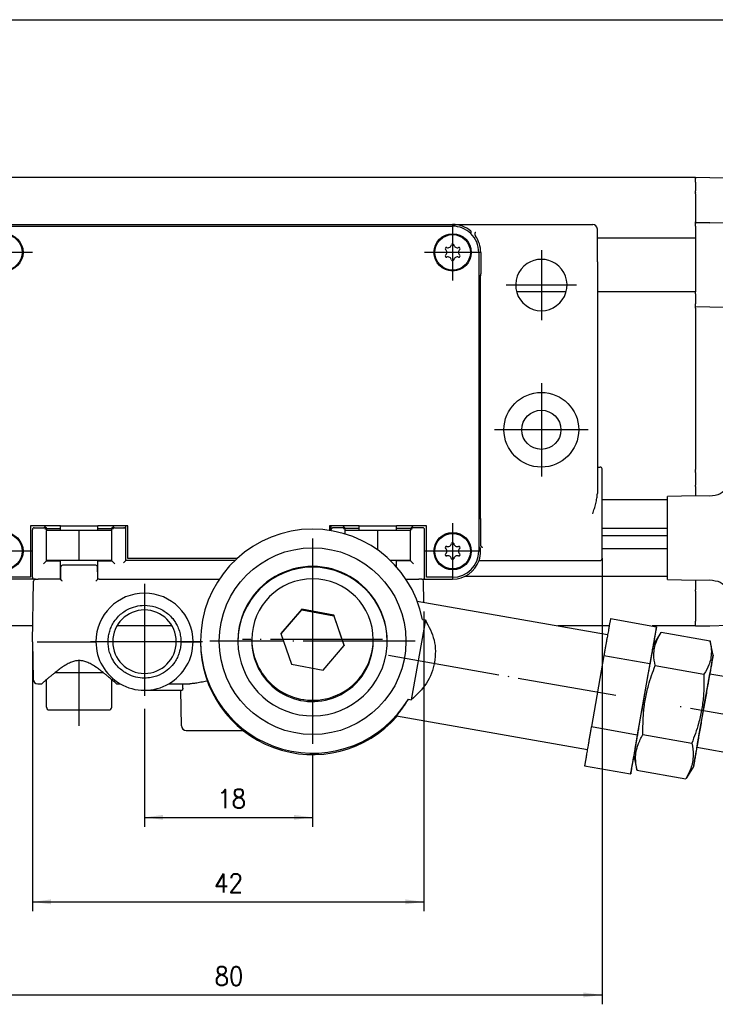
# Model space of a CAD drawing. Header units: millimetres. Extents: x -235 to 2569, y -109 to 485.
# Tile 8 of 40: x 157 to 232, y 93 to 199. Entities that reach past the tile are written whole.
import ezdxf

# ---------------------------------------------------------------- set-up
doc = ezdxf.new("R2010")
doc.units = ezdxf.units.MM
doc.linetypes.add('DOT_CENTER', pattern=[14, 12, -1, 0, -1])
doc.layers.add('1', color=7, linetype='Continuous')
doc.styles.add('CONVERTER_11', font='txt.shx', dxfattribs={"width": 0.9})
doc.dimstyles.new('ME10_DIM_21', dxfattribs={"dimtxt": 2, "dimasz": 2, "dimexe": 1, "dimexo": 1, "dimgap": 1, "dimtad": 1, "dimdsep": 46, "dimtxsty": 'CONVERTER_11', "dimsah": 1, "dimcen": 0.09, "dimclrd": 2, "dimclre": 2, "dimclrt": 2, "dimadec": 0, "dimazin": 0, "dimtfac": 1, "dimtdec": 4, "dimtix": 1, "dimtmove": 0, "dimatfit": 3, "dimfxl": 1, "dimtolj": 1, "dimtzin": 0, "dimarcsym": 0})
doc.dimstyles.new('ME10_DIM_22', dxfattribs={"dimtxt": 2, "dimasz": 2, "dimexe": 1, "dimexo": 1, "dimgap": 1, "dimtad": 1, "dimdec": 0, "dimdsep": 46, "dimtxsty": 'CONVERTER_11', "dimsah": 1, "dimcen": 0.09, "dimclrd": 2, "dimclre": 2, "dimclrt": 2, "dimadec": 0, "dimazin": 0, "dimtfac": 1, "dimtdec": 4, "dimtix": 1, "dimtmove": 0, "dimatfit": 3, "dimfxl": 1, "dimtolj": 1, "dimtzin": 0, "dimarcsym": 0})
doc.dimstyles.new('ME10_DIM_23', dxfattribs={"dimtxt": 2, "dimasz": 2, "dimexe": 1, "dimexo": 1, "dimgap": 1, "dimtad": 1, "dimdsep": 46, "dimtxsty": 'CONVERTER_11', "dimsah": 1, "dimcen": 0.09, "dimclrd": 2, "dimclre": 2, "dimclrt": 2, "dimadec": 0, "dimazin": 0, "dimtfac": 1, "dimtdec": 4, "dimtix": 1, "dimtmove": 0, "dimatfit": 3, "dimfxl": 1, "dimtolj": 1, "dimtzin": 0, "dimarcsym": 0})
doc.dimstyles.new('ME10_DIM_31', dxfattribs={"dimtxt": 2, "dimasz": 2, "dimexe": 1, "dimexo": 1, "dimgap": 1, "dimtad": 1, "dimdsep": 46, "dimtxsty": 'CONVERTER_11', "dimsah": 1, "dimcen": 0.09, "dimclrd": 2, "dimclre": 2, "dimclrt": 2, "dimadec": 0, "dimazin": 0, "dimtol": 1, "dimtp": 0.5, "dimtm": 0.5, "dimtfac": 0.75, "dimtdec": 0, "dimtix": 1, "dimtmove": 0, "dimatfit": 3, "dimfxl": 1, "dimtolj": 1, "dimtzin": 0, "dimarcsym": 0})

# ---------------------------------------------------------------- blocks, each defined once
blk = doc.blocks.new('SCALE_BODY_1340__94', base_point=(-50.27, 133.79))
at = {"color": 7, "linetype": 'Continuous'}
for p, q in [((229.73, 181.79), (115.47, 181.79)), ((229.73, 181.73), (229.73, 181.79)), ((229.73, 181.73), (229.73, 181.7)), ((229.73, 181.64), (229.73, 181.7)), ((229.73, 181.29), (229.73, 181.64)), ((229.73, 181.29), (229.73, 180.37)), ((229.73, 180.23), (229.73, 180.37)), ((229.73, 180.23), (229.73, 180.2)), ((229.73, 180.05), (229.73, 180.2)), ((229.73, 180.05), (229.73, 177.14)), ((229.73, 177.14), (229.73, 177.05)), ((229.73, 176.94), (229.73, 177.05)), ((229.73, 176.9), (229.73, 176.94)), ((229.73, 176.9), (229.73, 176.87)), ((229.73, 176.79), (229.73, 176.87)), ((229.73, 176.74), (229.73, 176.79)), ((229.73, 176.73), (229.73, 176.74)), ((229.73, 176.59), (229.73, 176.73)), ((229.73, 176.59), (229.73, 175.51)), ((229.73, 175.31), (219.23, 175.31)), ((229.73, 175.51), (229.73, 175.31)), ((229.73, 175.31), (229.73, 169.56)), ((215.88, 169.56), (210.58, 169.56)), ((229.73, 169.56), (219.23, 169.56)), ((229.73, 169.36), (229.73, 169.56)), ((229.73, 169.36), (229.73, 168.29)), ((229.73, 168.15), (229.73, 168.29)), ((229.73, 168.14), (229.73, 168.15)), ((229.73, 168.09), (229.73, 168.14)), ((229.73, 168), (229.73, 168.09)), ((229.73, 168), (229.73, 167.97)), ((229.73, 167.94), (229.73, 167.97)), ((229.73, 167.83), (229.73, 167.94)), ((229.73, 167.83), (229.73, 167.74)), ((229.73, 167.74), (229.73, 150.52)), ((229.73, 150.38), (229.73, 150.52)), ((229.73, 150.38), (229.73, 150.35)), ((229.73, 150.2), (229.73, 150.35)), ((229.73, 150.2), (229.73, 148.87)), ((229.73, 148.73), (229.73, 148.87)), ((229.73, 148.73), (229.73, 147.87)), ((229.73, 147.87), (229.73, 147.7)), ((226.73, 147.29), (219.73, 147.29)), ((226.73, 144.2), (219.73, 144.2)), ((219.73, 143.45), (226.73, 143.45)), ((226.73, 142.03), (219.73, 142.03)), ((226.73, 139.09), (205.04, 139.09)), ((229.73, 138.7), (229.73, 138.56)), ((229.73, 138.56), (229.73, 137.65)), ((229.73, 137.5), (229.73, 137.65)), ((229.73, 137.5), (229.73, 134.29)), ((229.73, 133.94), (229.73, 134.29)), ((229.73, 133.88), (229.73, 133.94)), ((158.76, 133.79), (115.47, 133.79)), ((173.68, 133.79), (167.79, 133.79)), ((220.5, 133.79), (215.01, 133.79)), ((229.73, 133.79), (225.09, 133.79)), ((229.73, 133.88), (229.73, 133.85)), ((229.73, 133.79), (229.73, 133.85))]:
    blk.add_line(p, q, dxfattribs=at)
blk = doc.blocks.new('SCALE_BLOCK_1__95', base_point=(226.73, 133.79))
at = {"color": 7, "linetype": 'Continuous'}
for p, q in [((229.73, 181.73), (229.73, 181.79)), ((231.27, 181.76), (229.73, 181.79)), ((229.73, 181.73), (229.73, 181.7)), ((229.73, 181.64), (229.73, 181.7)), ((229.73, 181.29), (229.73, 181.64)), ((233.24, 181.73), (231.27, 181.76)), ((229.73, 181.29), (229.73, 180.37)), ((229.73, 180.23), (229.73, 180.37)), ((233.73, 181.23), (233.73, 181.29)), ((235.53, 181.29), (233.73, 181.29)), ((233.73, 181.23), (233.73, 177.2)), ((236.03, 176.33), (236.03, 180.79)), ((229.73, 180.23), (229.73, 180.2)), ((229.73, 180.05), (229.73, 180.2)), ((229.73, 180.05), (229.73, 177.14)), ((233.73, 177.2), (233.73, 176.8)), ((229.73, 177.14), (229.73, 177.05)), ((229.73, 176.94), (229.73, 177.05)), ((231.27, 176.96), (229.73, 176.94)), ((229.73, 176.9), (229.73, 176.94)), ((229.73, 176.9), (229.73, 176.87)), ((229.73, 176.79), (229.73, 176.87)), ((229.73, 176.74), (229.73, 176.79)), ((229.73, 176.73), (229.73, 176.74)), ((229.73, 176.59), (229.73, 176.73)), ((229.73, 176.59), (229.73, 175.51)), ((231.27, 176.96), (233.53, 177)), ((233.73, 176.8), (233.73, 175.79)), ((236.03, 176.29), (236.03, 176.33)), ((229.73, 175.51), (229.73, 175.31)), ((229.73, 175.31), (229.73, 169.56)), ((233.73, 175.79), (233.73, 173.98)), ((235.53, 175.79), (233.73, 175.79)), ((233.73, 173.98), (233.73, 168.07)), ((244.72, 173.6), (233.93, 173.78)), ((245.07, 173.45), (248.13, 170.39)), ((251.58, 166.93), (248.13, 170.39)), ((229.73, 169.36), (229.73, 169.56)), ((229.73, 169.36), (229.73, 168.29)), ((229.73, 168.15), (229.73, 168.29)), ((229.73, 168.14), (229.73, 168.15)), ((229.73, 168.09), (229.73, 168.14)), ((229.73, 168), (229.73, 168.09)), ((229.73, 168), (229.73, 167.97)), ((229.73, 167.94), (229.73, 167.97)), ((229.73, 167.83), (229.73, 167.94)), ((231.27, 167.91), (229.73, 167.94)), ((229.73, 167.83), (229.73, 167.74)), ((229.73, 167.74), (229.73, 150.52)), ((233.53, 167.87), (231.27, 167.91)), ((233.73, 168.07), (233.73, 167.67)), ((233.73, 167.67), (233.73, 164.18)), ((251.73, 166.58), (251.73, 156.79)), ((233.73, 164.18), (233.73, 163.06)), ((233.93, 163.98), (244.85, 163.79)), ((233.73, 163.06), (233.73, 150.51)), ((233.93, 162.98), (237.29, 162.98)), ((237.73, 163.41), (237.29, 162.98)), ((237.29, 162.98), (237.29, 150.59)), ((237.73, 163.41), (244.84, 163.29)), ((237.73, 150.16), (237.73, 163.41)), ((251.73, 156.79), (251.73, 146.99)), ((229.73, 150.38), (229.73, 150.52)), ((229.73, 150.38), (229.73, 150.35)), ((229.73, 150.2), (229.73, 150.35)), ((229.73, 150.2), (229.73, 148.87)), ((233.73, 150.51), (233.73, 149.43)), ((237.29, 150.59), (233.93, 150.59)), ((233.93, 149.6), (244.85, 149.79)), ((237.29, 150.59), (237.73, 150.16)), ((237.73, 150.16), (244.84, 150.29)), ((229.73, 148.73), (229.73, 148.87)), ((229.73, 148.73), (229.73, 147.87)), ((233.73, 149.4), (233.73, 149.19)), ((233.73, 149.19), (233.73, 146.55)), ((235.24, 149.16), (233.73, 149.19)), ((229.73, 147.7), (226.73, 147.64)), ((226.73, 138.75), (226.73, 147.64)), ((229.73, 147.87), (229.73, 147.7)), ((231.27, 147.69), (229.73, 147.7)), ((235.73, 148.66), (235.73, 137.71)), ((250.13, 145.18), (251.58, 146.64)), ((233.73, 145.14), (233.73, 146.55)), ((233.73, 145.14), (233.73, 141.26)), ((250.13, 145.18), (247.1, 142.16)), ((246.76, 142.01), (235.73, 141.82)), ((233.73, 139.84), (233.73, 141.26)), ((233.73, 139.84), (233.73, 137.19)), ((236.03, 134.83), (236.03, 139.29)), ((226.73, 138.75), (229.73, 138.7)), ((229.73, 138.7), (231.27, 138.71)), ((229.73, 138.7), (229.73, 138.56)), ((229.73, 138.56), (229.73, 137.65)), ((229.73, 137.5), (229.73, 137.65)), ((229.73, 137.5), (229.73, 134.29)), ((235.24, 137.21), (233.73, 137.19)), ((233.73, 137.19), (233.73, 136.96)), ((233.73, 136.96), (233.73, 134.35)), ((229.73, 133.94), (229.73, 134.29)), ((229.73, 133.88), (229.73, 133.94)), ((233.73, 134.29), (233.73, 134.35)), ((235.53, 134.29), (233.73, 134.29)), ((236.03, 134.79), (236.03, 134.83)), ((229.73, 133.88), (229.73, 133.85)), ((229.73, 133.79), (229.73, 133.85)), ((229.73, 133.79), (231.27, 133.81)), ((231.27, 133.81), (233.24, 133.85))]:
    blk.add_line(p, q, dxfattribs=at)
blk.add_circle((244.73, 156.79), 3.4, dxfattribs=at)
for centre, radius, start, end in [((233.23, 181.23), 0.5, 43.4307, 89), ((233.23, 181.23), 0.5, 7.027, 43.4307), ((233.23, 181.23), 0.5, 0, 7.027), ((235.53, 180.79), 0.5, 0, 90), ((233.53, 177.2), 0.2, 271, 0), ((235.53, 176.29), 0.5, 270, 0), ((233.93, 173.98), 0.2, 180, 269), ((244.72, 173.1), 0.5, 45, 89), ((233.53, 167.67), 0.2, 0, 89), ((251.23, 166.58), 0.5, 22.5, 45), ((251.23, 166.58), 0.5, 0, 22.5), ((233.93, 164.18), 0.2, 180, 224.5), ((233.93, 164.18), 0.2, 224.5, 269), ((244.73, 156.79), 7, 25.2474, 89), ((244.73, 156.79), 6.5, 271, 89), ((244.73, 156.79), 7, 0, 25.2474), ((244.73, 156.79), 7, 334.7526, 0), ((244.73, 156.79), 7, 271, 334.7526), ((233.93, 149.4), 0.2, 135.5, 170.7527), ((233.93, 149.4), 0.2, 170.7527, 180), ((233.93, 149.4), 0.2, 91, 135.5), ((235.23, 148.66), 0.5, 0, 89), ((251.23, 146.99), 0.5, 315, 337.5), ((251.23, 146.99), 0.5, 337.5, 360), ((246.75, 142.51), 0.5, 271, 315), ((235.53, 139.29), 0.5, 0, 66.4218), ((235.23, 137.71), 0.5, 271, 0), ((233.23, 134.35), 0.5, 271, 316.5693), ((233.23, 134.35), 0.5, 316.5693, 352.973), ((233.23, 134.35), 0.5, 352.973, 0), ((235.53, 134.79), 0.5, 270, 0)]:
    blk.add_arc(centre, radius, start, end, dxfattribs=at)
for points, knots in [([(233.73, 163.06), (233.75, 163.04), (233.8, 162.98), (233.88, 162.98), (233.93, 162.98)], [0, 0, 0, 0, 0.0816188, 0.2229404, 0.2229404, 0.2229404, 0.2229404]), ([(233.93, 150.59), (233.88, 150.59), (233.8, 150.59), (233.75, 150.53), (233.73, 150.51)], [0, 0, 0, 0, 0.1413217, 0.2229404, 0.2229404, 0.2229404, 0.2229404]), ([(233.24, 148.65), (233.3, 148.73), (233.42, 148.88), (233.58, 149.08), (233.69, 149.24), (233.72, 149.35), (233.73, 149.4)], [0, 0, 0, 0, 0.3125872, 0.575666, 0.7550152, 0.9038322, 0.9038322, 0.9038322, 0.9038322]), ([(233.24, 148.65), (232.97, 148.37), (232.43, 147.82), (231.66, 147.73), (231.27, 147.69)], [0, 0, 0, 0, 1.120926, 2.249235, 2.249235, 2.249235, 2.249235]), ([(231.27, 138.71), (231.66, 138.66), (232.43, 138.58), (232.97, 138.02), (233.24, 137.75)], [0, 0, 0, 0, 1.12831, 2.249235, 2.249235, 2.249235, 2.249235]), ([(233.73, 136.96), (233.72, 137.02), (233.7, 137.14), (233.58, 137.31), (233.42, 137.51), (233.3, 137.66), (233.24, 137.75)], [0, 0, 0, 0, 0.1623948, 0.3597454, 0.6228242, 0.9354115, 0.9354115, 0.9354115, 0.9354115])]:
    blk.add_open_spline(points, degree=3, knots=knots, dxfattribs=at)
at = {"layer": '1', "color": 2, "linetype": 'DOT_CENTER'}
for p, q in [((244.73, 161.19), (244.73, 152.39)), ((249.13, 156.79), (240.33, 156.79))]:
    blk.add_line(p, q, dxfattribs=at)
blk = doc.blocks.new('SCALE_PB_1340__96', base_point=(-72.27, 133.79))
for name, p in [('SCALE_BODY_1340__94', (-50.27, 133.79)), ('SCALE_BLOCK_1__95', (226.73, 133.79))]:
    blk.add_blockref(name, p)
blk = doc.blocks.new('READING_HEAD_BODY__97', base_point=(116.73, 138.79))
at = {"color": 7, "linetype": 'Continuous'}
for p, q in [((155.73, 176.79), (203.73, 176.79)), ((155.73, 176.59), (203.73, 176.59)), ((203.73, 176.79), (218.73, 176.79)), ((219.23, 172.79), (219.23, 176.29)), ((206.53, 173.79), (206.53, 171.3)), ((206.74, 173.79), (206.74, 171.5)), ((219.23, 172.79), (219.23, 150.79)), ((206.53, 171.3), (206.53, 171.29)), ((206.53, 171.29), (206.53, 145.29)), ((206.73, 171.29), (206.53, 171.29)), ((206.73, 171.29), (206.74, 171.3)), ((206.73, 145.29), (206.73, 171.29)), ((219.23, 150.79), (219.23, 147.97)), ((219.23, 150.79), (219.53, 150.79)), ((219.73, 140.99), (219.73, 150.59)), ((159.97, 144.49), (158.53, 144.49)), ((158.53, 144.49), (158.53, 138.99)), ((161.48, 144.49), (159.97, 144.49)), ((160.15, 144.31), (159.97, 144.49)), ((161.62, 144.49), (161.48, 144.49)), ((161.68, 144.49), (161.62, 144.49)), ((161.73, 144.49), (161.68, 144.49)), ((161.73, 144.46), (161.73, 144.49)), ((161.73, 144.49), (165.73, 144.49)), ((165.78, 144.49), (165.73, 144.49)), ((165.73, 144.46), (165.73, 144.49)), ((165.84, 144.49), (165.78, 144.49)), ((165.98, 144.49), (165.84, 144.49)), ((167.5, 144.49), (165.98, 144.49)), ((167.5, 144.49), (167.31, 144.31)), ((168.72, 144.49), (167.5, 144.49)), ((168.73, 144.49), (168.72, 144.49)), ((168.73, 140.79), (168.73, 144.49)), ((168.93, 144.49), (168.73, 144.49)), ((168.93, 140.99), (168.93, 144.49)), ((190.73, 144.49), (190.53, 144.49)), ((190.53, 144.49), (190.53, 144.02)), ((190.74, 144.49), (190.73, 144.49)), ((190.73, 143.98), (190.73, 144.49)), ((191.97, 144.49), (190.74, 144.49)), ((193.48, 144.49), (191.97, 144.49)), ((191.97, 144.49), (192.15, 144.31)), ((193.62, 144.49), (193.48, 144.49)), ((193.68, 144.49), (193.62, 144.49)), ((193.73, 144.49), (193.68, 144.49)), ((193.73, 144.49), (197.73, 144.49)), ((193.73, 144.46), (193.73, 144.49)), ((197.73, 144.46), (197.73, 144.49)), ((197.78, 144.49), (197.73, 144.49)), ((197.84, 144.49), (197.78, 144.49)), ((197.98, 144.49), (197.84, 144.49)), ((199.5, 144.49), (197.98, 144.49)), ((199.31, 144.31), (199.5, 144.49)), ((200.93, 144.49), (199.5, 144.49)), ((200.93, 138.99), (200.93, 144.49)), ((206.53, 145.29), (206.53, 145.28)), ((206.53, 145.29), (206.73, 145.29)), ((206.53, 145.28), (206.53, 142.3)), ((206.74, 145.28), (206.73, 145.29)), ((206.74, 142.5), (206.74, 145.08)), ((158.73, 138.99), (158.73, 144.09)), ((158.93, 144.29), (159.95, 144.29)), ((160.15, 144.31), (160.23, 144.22)), ((160.23, 144.22), (161.73, 144.21)), ((160.23, 144.22), (160.23, 143.99)), ((160.23, 140.79), (160.23, 143.99)), ((163.73, 140.79), (163.73, 143.99)), ((165.73, 144.21), (167.23, 144.22)), ((167.23, 144.22), (167.31, 144.31)), ((167.23, 143.99), (167.23, 144.22)), ((167.23, 140.79), (167.23, 143.99)), ((167.51, 144.29), (168.52, 144.29)), ((191.95, 144.29), (190.94, 144.29)), ((192.23, 144.22), (192.15, 144.31)), ((192.23, 143.99), (192.23, 144.22)), ((193.73, 144.21), (192.23, 144.22)), ((192.23, 143.63), (192.23, 143.99)), ((195.73, 141.9), (195.73, 143.99)), ((199.23, 144.22), (197.73, 144.21)), ((199.31, 144.31), (199.23, 144.22)), ((199.23, 144.22), (199.23, 143.99)), ((199.23, 140.79), (199.23, 143.99)), ((200.53, 144.29), (199.51, 144.29)), ((200.73, 138.99), (200.73, 144.09)), ((206.53, 142.3), (206.53, 141.79)), ((206.68, 142.16), (206.53, 142.3)), ((206.73, 141.79), (206.73, 142.03)), ((159.92, 140.44), (160.12, 140.64)), ((160.12, 140.64), (160.23, 140.75)), ((160.23, 140.79), (160.23, 140.75)), ((160.23, 140.75), (161.73, 140.77)), ((165.73, 140.77), (167.23, 140.75)), ((167.23, 140.75), (167.23, 140.79)), ((167.23, 140.75), (167.34, 140.64)), ((167.54, 140.44), (167.34, 140.64)), ((168.69, 140.75), (168.49, 140.55)), ((168.69, 140.75), (168.73, 140.79)), ((180.4, 140.79), (168.73, 140.79)), ((180.61, 140.99), (168.93, 140.99)), ((199.23, 140.75), (197.73, 140.77)), ((199.23, 140.79), (199.23, 140.75)), ((199.34, 140.64), (199.23, 140.75)), ((199.54, 140.44), (199.34, 140.64)), ((206.56, 140.79), (218.73, 140.79)), ((218.73, 140.79), (219.53, 140.79)), ((158.53, 138.99), (155.73, 138.99)), ((158.93, 138.79), (155.73, 138.79)), ((158.95, 138.79), (158.93, 138.79)), ((159.04, 138.79), (158.95, 138.79)), ((159.04, 138.79), (159.34, 138.79)), ((161.46, 138.79), (159.34, 138.79)), ((161.53, 138.79), (161.46, 138.79)), ((161.58, 138.79), (161.53, 138.79)), ((161.73, 138.79), (161.58, 138.79)), ((165.88, 138.79), (165.73, 138.79)), ((165.88, 138.79), (165.93, 138.79)), ((165.93, 138.79), (166.01, 138.79)), ((166.01, 138.79), (178.73, 138.79)), ((198.73, 138.79), (200.12, 138.79)), ((200.42, 138.79), (200.12, 138.79)), ((200.42, 138.79), (200.51, 138.79)), ((200.51, 138.79), (200.53, 138.79)), ((200.53, 138.79), (203.73, 138.79)), ((203.73, 138.99), (200.93, 138.99))]:
    blk.add_line(p, q, dxfattribs=at)
for centre, radius in [((155.73, 173.79), 2), ((155.73, 173.79), 1.9), ((203.73, 173.79), 2), ((203.73, 173.79), 1.9), ((213.23, 154.79), 4), ((213.23, 154.79), 2.1), ((155.73, 141.79), 2), ((155.73, 141.79), 1.9), ((203.73, 141.79), 2), ((203.73, 141.79), 1.9)]:
    blk.add_circle(centre, radius, dxfattribs=at)
for centre, radius, start, end in [((203.73, 173.79), 3, 49.2476, 90), ((203.73, 173.79), 2.8, 46.3174, 90), ((218.73, 176.29), 0.5, 0, 90), ((203.73, 173.79), 2.8, 0, 46.3174), ((203.73, 173.79), 3.01, 360, 35.4677), ((203.06, 174.18), 0.121, 73.0643, 226.9357), ((202.69, 173.79), 0.413, 313.0643, 46.9357), ((203.21, 174.69), 0.413, 253.0643, 346.9357), ((203.73, 174.57), 0.121, 13.0643, 166.9357), ((204.25, 174.69), 0.413, 193.0643, 286.9357), ((204.77, 173.79), 0.413, 133.0643, 226.9357), ((204.41, 174.18), 0.121, 313.0643, 106.9357), ((203.06, 173.4), 0.121, 133.0643, 286.9357), ((203.21, 172.89), 0.413, 13.0643, 106.9357), ((203.73, 173.01), 0.121, 193.0643, 346.9357), ((204.25, 172.89), 0.413, 73.0643, 166.9357), ((204.41, 173.4), 0.121, 253.0643, 46.9357), ((213.23, 170.29), 2.75, 56.4427, 123.5573), ((213.23, 170.29), 2.75, 123.5573, 56.4427), ((219.53, 150.59), 0.2, 0, 90), ((158.93, 144.09), 0.2, 90, 180), ((159.94, 144.09), 0.202, 1.496, 89.5038), ((167.52, 144.09), 0.202, 90.4962, 178.504), ((168.52, 144.09), 0.202, 1.496, 89.5038), ((190.94, 144.09), 0.202, 90.4962, 178.504), ((191.94, 144.09), 0.202, 1.496, 89.5038), ((199.52, 144.09), 0.202, 90.4962, 178.504), ((200.53, 144.09), 0.2, 0, 90), ((203.21, 142.69), 0.413, 253.0643, 346.9357), ((203.73, 142.57), 0.121, 13.0643, 166.9357), ((204.25, 142.69), 0.413, 193.0643, 286.9357), ((203.06, 142.18), 0.121, 73.0643, 226.9357), ((203.06, 141.4), 0.121, 133.0643, 286.9357), ((202.69, 141.79), 0.413, 313.0643, 46.9357), ((203.21, 140.89), 0.413, 13.0643, 106.9357), ((203.73, 141.79), 2.8, 270, 0), ((204.25, 140.89), 0.413, 73.0643, 166.9357), ((204.77, 141.79), 0.413, 133.0643, 226.9357), ((204.41, 142.18), 0.121, 313.0643, 106.9357), ((204.41, 141.4), 0.121, 253.0643, 46.9357), ((203.73, 141.79), 3, 340.5288, 0), ((206.55, 142.03), 0.179, 1.0816, 46.0988), ((203.73, 141.01), 0.121, 193.0643, 346.9357), ((203.73, 141.79), 3, 270, 340.5288), ((219.53, 140.99), 0.2, 270, 0), ((158.93, 138.99), 0.2, 180, 270), ((200.53, 138.99), 0.2, 270, 0)]:
    blk.add_arc(centre, radius, start, end, dxfattribs=at)
for points, knots in [([(205.66, 175.81), (205.67, 175.83), (205.68, 175.86), (205.7, 175.9), (205.71, 175.94), (205.72, 175.96), (205.73, 175.97)], [0, 0, 0, 0, 0.0469472, 0.0943863, 0.1326604, 0.1711411, 0.1711411, 0.1711411, 0.1711411]), ([(205.73, 175.97), (205.73, 175.98), (205.73, 176), (205.72, 176.02), (205.71, 176.04), (205.7, 176.05), (205.69, 176.06)], [0, 0, 0, 0, 0.0273003, 0.0480897, 0.076963, 0.1023019, 0.1023019, 0.1023019, 0.1023019]), ([(206.12, 175.81), (206.12, 175.81), (206.12, 175.8), (206.11, 175.77), (206.11, 175.73), (206.12, 175.67), (206.14, 175.61), (206.16, 175.57), (206.18, 175.55), (206.19, 175.54)], [0, 0, 0, 0, 0.0162765, 0.0330252, 0.0759939, 0.1464085, 0.2079356, 0.2586319, 0.2930392, 0.2930392, 0.2930392, 0.2930392]), ([(206.12, 175.81), (206.13, 175.83), (206.15, 175.86), (206.17, 175.91), (206.19, 175.94), (206.21, 175.96), (206.22, 175.97)], [0, 0, 0, 0, 0.0622047, 0.1011303, 0.1497809, 0.1876223, 0.1876223, 0.1876223, 0.1876223]), ([(206.74, 171.3), (206.74, 171.33), (206.74, 171.4), (206.74, 171.46), (206.74, 171.5)], [0, 0, 0, 0, 0.0954986, 0.2000077, 0.2000077, 0.2000077, 0.2000077]), ([(218.73, 145.79), (218.79, 145.97), (218.91, 146.34), (219.06, 146.89), (219.19, 147.43), (219.22, 147.8), (219.23, 147.97)], [0, 0, 0, 0, 0.585172, 1.15029, 1.728355, 2.243029, 2.243029, 2.243029, 2.243029]), ([(206.74, 145.08), (206.74, 145.11), (206.74, 145.18), (206.74, 145.24), (206.74, 145.28)], [0, 0, 0, 0, 0.1045091, 0.2000077, 0.2000077, 0.2000077, 0.2000077]), ([(206.8, 142.3), (206.79, 142.32), (206.77, 142.35), (206.76, 142.4), (206.75, 142.44), (206.75, 142.48), (206.74, 142.5)], [0, 0, 0, 0, 0.0592165, 0.1036203, 0.1465134, 0.2074782, 0.2074782, 0.2074782, 0.2074782]), ([(206.94, 142.16), (206.93, 142.17), (206.9, 142.19), (206.86, 142.22), (206.83, 142.26), (206.81, 142.29), (206.8, 142.3)], [0, 0, 0, 0, 0.0476857, 0.0978293, 0.1618493, 0.2037182, 0.2037182, 0.2037182, 0.2037182])]:
    blk.add_open_spline(points, degree=3, knots=knots, dxfattribs=at)
at = {"layer": '1', "color": 2, "linetype": 'DOT_CENTER'}
for p, q in [((203.73, 176.79), (203.73, 170.79)), ((213.23, 174.04), (213.23, 166.54)), ((158.73, 173.79), (152.73, 173.79)), ((206.73, 173.79), (200.73, 173.79)), ((216.98, 170.29), (209.48, 170.29)), ((213.23, 159.79), (213.23, 149.79)), ((218.23, 154.79), (208.23, 154.79)), ((203.73, 144.79), (203.73, 138.79)), ((158.73, 141.79), (152.73, 141.79)), ((206.73, 141.79), (200.73, 141.79))]:
    blk.add_line(p, q, dxfattribs=at)
blk = doc.blocks.new('BLOCK__98', base_point=(158.73, 122.59))
at = {"color": 7, "linetype": 'Continuous'}
for p, q in [((161.73, 144.46), (161.73, 144.49)), ((161.73, 144.49), (165.73, 144.49)), ((165.73, 144.46), (165.73, 144.49)), ((193.73, 144.49), (197.73, 144.49)), ((193.73, 144.46), (193.73, 144.49)), ((197.73, 144.46), (197.73, 144.49)), ((160.23, 140.79), (160.23, 143.99)), ((161.73, 143.99), (160.23, 143.99)), ((161.73, 143.99), (161.73, 144.46)), ((163.73, 143.99), (161.73, 143.99)), ((165.73, 143.99), (163.73, 143.99)), ((163.73, 140.79), (163.73, 143.99)), ((165.73, 143.99), (165.73, 144.46)), ((167.23, 143.99), (165.73, 143.99)), ((167.23, 140.79), (167.23, 143.99)), ((192.23, 143.63), (192.23, 143.99)), ((193.73, 143.99), (192.23, 143.99)), ((193.73, 143.99), (193.73, 144.46)), ((195.73, 143.99), (193.73, 143.99)), ((195.73, 141.9), (195.73, 143.99)), ((197.73, 143.99), (195.73, 143.99)), ((197.73, 143.99), (197.73, 144.46)), ((199.23, 143.99), (197.73, 143.99)), ((199.23, 140.79), (199.23, 143.99)), ((161.73, 140.79), (160.23, 140.79)), ((161.73, 140.52), (161.73, 140.79)), ((163.73, 140.79), (161.73, 140.79)), ((161.73, 138.99), (161.73, 140.52)), ((165.51, 140.29), (161.95, 140.29)), ((165.73, 140.79), (163.73, 140.79)), ((165.73, 140.52), (165.73, 140.79)), ((167.23, 140.79), (165.73, 140.79)), ((165.73, 138.99), (165.73, 140.52)), ((197.73, 140.79), (197.06, 140.79)), ((197.73, 140.52), (197.73, 140.79)), ((199.23, 140.79), (197.73, 140.79)), ((197.73, 140.09), (197.73, 140.52)), ((161.75, 140.09), (161.73, 138.99)), ((165.73, 138.99), (165.71, 140.09)), ((158.73, 132.09), (158.84, 138.59)), ((159.04, 138.79), (159.34, 138.79)), ((161.46, 138.79), (159.34, 138.79)), ((161.53, 138.79), (161.46, 138.79)), ((161.58, 138.79), (161.53, 138.79)), ((161.73, 138.79), (161.58, 138.79)), ((161.73, 138.79), (161.73, 138.99)), ((161.73, 138.99), (161.73, 138.79)), ((165.73, 138.79), (165.73, 138.99)), ((165.73, 138.79), (165.73, 138.99)), ((165.88, 138.79), (165.73, 138.79)), ((165.88, 138.79), (165.93, 138.79)), ((165.93, 138.79), (166.01, 138.79)), ((166.01, 138.79), (178.73, 138.79)), ((198.73, 138.79), (200.12, 138.79)), ((200.42, 138.79), (200.12, 138.79)), ((200.66, 136.32), (200.62, 138.59)), ((158.73, 132.09), (158.8, 128.08)), ((159.23, 132.09), (165.53, 132.09)), ((166.83, 132.09), (165.53, 132.09)), ((174.63, 132.09), (175.93, 132.09)), ((175.93, 132.09), (176.73, 132.09)), ((161.15, 128.79), (166.31, 128.79)), ((160.23, 125.09), (160.23, 128.04)), ((167.23, 125.09), (167.23, 128.04)), ((159.3, 127.59), (159.71, 127.59)), ((167.75, 127.59), (168.12, 127.59)), ((170.73, 126.89), (174.62, 126.89)), ((173.34, 127.59), (175.58, 127.59)), ((174.62, 126.89), (174.77, 126.89)), ((174.69, 123.08), (174.62, 126.89)), ((160.53, 124.79), (166.93, 124.79)), ((175.19, 122.59), (181.28, 122.59))]:
    blk.add_line(p, q, dxfattribs=at)
for centre, radius, start, end in [((161.95, 140.09), 0.2, 90, 179), ((165.51, 140.09), 0.2, 1, 90), ((197.51, 140.09), 0.2, 8.7393, 75.4916), ((159.04, 138.59), 0.2, 90, 179), ((200.42, 138.59), 0.2, 1, 90), ((170.73, 132.09), 5.2, 0, 180), ((170.73, 132.09), 3.4, 360, 180), ((170.73, 132.09), 5.2, 180, 239.9267), ((170.73, 132.09), 3.4, 180, 360), ((170.73, 132.09), 5.2, 300.0733, 0), ((159.3, 128.09), 0.5, 181, 270), ((170.73, 132.09), 5.2, 239.9267, 270), ((170.73, 132.09), 5.2, 270, 300.0733), ((160.53, 125.09), 0.3, 180, 270), ((166.93, 125.09), 0.3, 270, 0), ((175.19, 123.09), 0.5, 181, 270)]:
    blk.add_arc(centre, radius, start, end, dxfattribs=at)
for points, knots in [([(161.93, 138.59), (161.91, 138.6), (161.89, 138.63), (161.86, 138.66), (161.82, 138.7), (161.79, 138.73), (161.76, 138.76), (161.74, 138.78), (161.73, 138.79)], [0, 0, 0, 0, 0.0540526, 0.1059823, 0.1458946, 0.1958124, 0.2368675, 0.2779385, 0.2779385, 0.2779385, 0.2779385]), ([(165.53, 138.59), (165.57, 138.63), (165.63, 138.69), (165.7, 138.76), (165.73, 138.79)], [0, 0, 0, 0, 0.145904, 0.2779308, 0.2779308, 0.2779308, 0.2779308]), ([(166.83, 132.09), (166.84, 132.31), (166.86, 132.69), (167, 133.25), (167.2, 133.77), (167.51, 134.32), (168.04, 134.96), (168.81, 135.54), (169.78, 135.91), (170.8, 136.04), (171.76, 135.89), (172.71, 135.49), (173.43, 134.96), (173.94, 134.34), (174.25, 133.79), (174.47, 133.26), (174.61, 132.67), (174.62, 132.28), (174.63, 132.09)], [0, 0, 0, 0, 0.654078, 1.156044, 1.731061, 2.306228, 3.042125, 4.209934, 5.161702, 6.11363, 7.280952, 8.016592, 9.184401, 9.920298, 10.420106, 11.070428, 11.648592, 12.226528, 12.226528, 12.226528, 12.226528]), ([(174.63, 132.09), (174.62, 131.87), (174.6, 131.48), (174.46, 130.92), (174.26, 130.4), (173.92, 129.79), (173.37, 129.16), (172.52, 128.57), (171.61, 128.25), (170.66, 128.16), (169.78, 128.27), (168.81, 128.64), (168.04, 129.21), (167.52, 129.84), (167.21, 130.38), (166.99, 130.92), (166.86, 131.51), (166.84, 131.89), (166.83, 132.09)], [0, 0, 0, 0, 0.654078, 1.156044, 1.731061, 2.306228, 3.25826, 4.210669, 5.378085, 6.113631, 7.065559, 8.017327, 9.185136, 9.921033, 10.420841, 11.071163, 11.649327, 12.227263, 12.227263, 12.227263, 12.227263]), ([(166.31, 128.79), (166.17, 128.9), (165.91, 129.1), (165.47, 129.41), (165.04, 129.68), (164.58, 129.91), (164.15, 130.04), (163.73, 130.08), (163.31, 130.04), (162.89, 129.91), (162.43, 129.69), (161.99, 129.41), (161.56, 129.1), (161.29, 128.9), (161.15, 128.79)], [0, 0, 0, 0, 0.532627, 0.999464, 1.586745, 2.082155, 2.521599, 2.927371, 3.332907, 3.771838, 4.267269, 4.854593, 5.322993, 5.857685, 5.857685, 5.857685, 5.857685]), ([(159.71, 127.59), (159.71, 127.59), (159.72, 127.59), (159.79, 127.66), (159.92, 127.77), (160.13, 127.96), (160.35, 128.14), (160.6, 128.35), (160.87, 128.57), (161.06, 128.72), (161.15, 128.79)], [0, 0, 0, 0, 0.00938, 0.018759, 0.288536, 0.54644, 0.854104, 1.144949, 1.525723, 1.877977, 1.877977, 1.877977, 1.877977]), ([(166.31, 128.79), (166.4, 128.72), (166.59, 128.57), (166.84, 128.36), (167.06, 128.19), (167.17, 128.09), (167.23, 128.04)], [0, 0, 0, 0, 0.352742, 0.734085, 0.956603, 1.18899, 1.18899, 1.18899, 1.18899]), ([(167.23, 128.04), (167.25, 128.02), (167.28, 127.99), (167.39, 127.91), (167.54, 127.77), (167.67, 127.66), (167.74, 127.59), (167.75, 127.59), (167.75, 127.59)], [0, 0, 0, 0, 0.0709259, 0.1427607, 0.4006048, 0.6703183, 0.6796532, 0.6889881, 0.6889881, 0.6889881, 0.6889881]), ([(177.46, 127.88), (177.45, 127.88), (177.43, 127.87), (177.2, 127.83), (176.79, 127.75), (176.23, 127.64), (175.86, 127.6), (175.65, 127.59), (175.6, 127.59), (175.58, 127.59)], [0, 0, 0, 0, 0.030362, 0.060677, 0.698178, 1.272372, 1.770427, 1.837892, 1.903454, 1.903454, 1.903454, 1.903454]), ([(174.82, 127.08), (174.82, 127.06), (174.82, 127.01), (174.8, 126.95), (174.79, 126.9), (174.77, 126.89), (174.77, 126.89)], [0, 0, 0, 0, 0.0766929, 0.1411579, 0.1856596, 0.2097414, 0.2097414, 0.2097414, 0.2097414]), ([(174.81, 127.59), (174.81, 127.57), (174.81, 127.53), (174.81, 127.43), (174.81, 127.28), (174.82, 127.15), (174.82, 127.08)], [0, 0, 0, 0, 0.0548525, 0.109705, 0.3066195, 0.5035339, 0.5035339, 0.5035339, 0.5035339])]:
    blk.add_open_spline(points, degree=3, knots=knots, dxfattribs=at)
at = {"layer": '1', "color": 2, "linetype": 'DOT_CENTER'}
for p, q in [((170.73, 138.29), (170.73, 125.89)), ((176.93, 132.09), (164.53, 132.09)), ((163.73, 123.09), (163.73, 130.04))]:
    blk.add_line(p, q, dxfattribs=at)
blk = doc.blocks.new('COUPLING_BAR__99', base_point=(176.73, 93.95))
at = {"color": 7, "linetype": 'Continuous'}
for p, q in [((199.94, 136.44), (220.33, 132.85)), ((187.59, 135.59), (185.33, 132.97)), ((185.35, 132.92), (187.59, 135.52)), ((191, 134.94), (187.59, 135.59)), ((187.59, 135.59), (187.59, 135.52)), ((187.59, 135.52), (191, 134.87)), ((191, 134.94), (191, 134.87)), ((192.13, 131.67), (191, 134.94)), ((191, 134.87), (192.12, 131.65)), ((200.81, 134.43), (199.3, 125.88)), ((200.5, 134.48), (200.81, 134.43)), ((220.65, 134.57), (225.57, 133.7)), ((185.33, 132.97), (186.47, 129.7)), ((225.23, 131.77), (226.01, 133.02)), ((226.07, 133.11), (231.31, 132.19)), ((176.73, 132.15), (176.73, 132)), ((182.23, 132.18), (182.23, 132.32)), ((195.23, 132.18), (195.23, 132.32)), ((231.63, 130.65), (231.32, 132.14)), ((189.87, 129.05), (192.13, 131.67)), ((219.93, 130.63), (218.59, 123)), ((219.93, 130.63), (224.86, 129.76)), ((224.86, 129.76), (223.51, 122.13)), ((186.47, 129.7), (189.87, 129.05)), ((225.42, 129.53), (230.65, 128.61)), ((295.28, 117.35), (231.28, 128.63)), ((199, 125.94), (199.3, 125.88)), ((197.73, 124.14), (218.16, 120.54)), ((218.59, 123), (223.51, 122.13)), ((224.11, 122.14), (229.35, 121.22)), ((293.89, 109.47), (229.89, 120.76)), ((223.13, 119.87), (223.45, 118.37)), ((217.87, 118.81), (222.79, 117.94)), ((223.46, 118.33), (228.7, 117.41)), ((229.54, 118.74), (228.76, 117.5))]:
    blk.add_line(p, q, dxfattribs=at)
blk.add_circle((188.73, 132.15), 10, dxfattribs=at)
for centre, radius, start, end in [((188.73, 132.15), 12, 11.1873, 180), ((188.73, 132.15), 8, 359.9938, 180.0062), ((188.73, 132.07), 8, 0.2781, 179.7219), ((188.73, 132.32), 6.5, 0, 180), ((188.73, 132.15), 12, 180, 328.8149), ((188.73, 132), 12, 180.0037, 319.0413), ((188.73, 132.15), 8, 180, 180.2781), ((188.73, 132.07), 8, 179.7219, 180), ((188.73, 132.15), 8, 180.5625, 349.9954), ((188.73, 132.32), 6.5, 180, 289.1737), ((188.73, 132.18), 6.5, 180, 289.1737), ((188.73, 132.32), 6.5, 289.1737, 0), ((188.73, 132.18), 6.5, 289.1737, 0), ((188.73, 132.16), 8, 349.9321, 358.8182), ((188.73, 132.11), 8, 359.7219, 0.2781), ((188.73, 132.03), 8, 359.7219, 0.2781)]:
    blk.add_arc(centre, radius, start, end, dxfattribs=at)
for points, knots in [([(200.81, 134.43), (201.18, 133.72), (201.93, 132.31), (201.91, 129.85), (201.08, 127.54), (199.9, 126.44), (199.3, 125.88)], [0, 0, 0, 0, 2.361075, 4.734983, 7.124258, 9.522858, 9.522858, 9.522858, 9.522858]), ([(220.65, 134.57), (220.65, 134.56), (220.64, 134.54), (220.63, 134.5), (220.62, 134.42), (220.6, 134.32), (220.57, 134.19), (220.54, 134.02), (220.51, 133.84), (220.47, 133.62), (220.43, 133.38), (220.38, 133.12), (220.33, 132.83), (220.27, 132.52), (220.21, 132.18), (220.15, 131.82), (220.08, 131.44), (220.01, 131.04), (219.96, 130.77), (219.93, 130.63)], [0, 0, 0, 0, 0.01582, 0.062615, 0.139719, 0.246431, 0.382048, 0.545866, 0.73718, 0.955285, 1.199475, 1.469045, 1.76329, 2.081505, 2.422984, 2.787023, 3.172915, 3.579955, 4.007438, 4.007438, 4.007438, 4.007438]), ([(225.57, 133.7), (225.57, 133.7), (225.57, 133.68), (225.56, 133.63), (225.54, 133.56), (225.52, 133.45), (225.5, 133.32), (225.47, 133.16), (225.43, 132.97), (225.39, 132.75), (225.35, 132.51), (225.3, 132.25), (225.25, 131.96), (225.19, 131.65), (225.13, 131.31), (225.07, 130.95), (225, 130.57), (224.93, 130.17), (224.88, 129.9), (224.86, 129.76)], [0, 0, 0, 0, 0.01582, 0.062615, 0.139719, 0.246431, 0.382048, 0.545866, 0.73718, 0.955285, 1.199475, 1.469045, 1.76329, 2.081505, 2.422984, 2.787023, 3.172915, 3.579955, 4.007438, 4.007438, 4.007438, 4.007438]), ([(225.26, 131.81), (225.27, 131.89), (225.3, 132.05), (225.34, 132.29), (225.37, 132.5), (225.41, 132.7), (225.44, 132.89), (225.47, 133.05), (225.49, 133.2), (225.51, 133.33), (225.53, 133.44), (225.55, 133.53), (225.56, 133.6), (225.57, 133.65), (225.57, 133.68), (225.57, 133.7), (225.57, 133.7)], [0, 0, 0, 0, 0.25287, 0.489521, 0.709551, 0.912558, 1.09814, 1.265895, 1.415421, 1.546316, 1.658179, 1.750607, 1.823199, 1.875556, 1.90728, 1.91801, 1.91801, 1.91801, 1.91801]), ([(225.42, 129.53), (225.35, 129.92), (225.24, 130.54), (225.33, 131.41), (225.55, 132.21), (225.84, 132.72), (226.01, 133.02)], [0, 0, 0, 0, 1.18887, 1.863207, 2.624908, 3.638671, 3.638671, 3.638671, 3.638671]), ([(226.01, 133.02), (226.02, 133.03), (226.04, 133.06), (226.06, 133.1), (226.07, 133.11)], [0, 0, 0, 0, 0.0550599, 0.1107405, 0.1107405, 0.1107405, 0.1107405]), ([(231.32, 132.14), (231.38, 131.76), (231.48, 131.14), (231.39, 130.28), (231.16, 129.46), (230.85, 128.93), (230.65, 128.61)], [0, 0, 0, 0, 1.161043, 1.883944, 2.572236, 3.705416, 3.705416, 3.705416, 3.705416]), ([(231.31, 132.19), (231.31, 132.18), (231.31, 132.17), (231.31, 132.15), (231.32, 132.14)], [0, 0, 0, 0, 0.02191922, 0.04373115, 0.04373115, 0.04373115, 0.04373115]), ([(225.23, 131.77), (225.23, 131.76), (225.22, 131.72), (225.2, 131.61), (225.17, 131.45), (225.13, 131.23), (225.08, 130.95), (225.02, 130.61), (224.95, 130.22), (224.87, 129.79), (224.78, 129.3), (224.67, 128.7), (224.54, 127.97), (224.4, 127.13), (224.24, 126.26), (224.09, 125.39), (223.94, 124.53), (223.79, 123.69), (223.66, 122.96), (223.56, 122.35), (223.47, 121.86), (223.4, 121.43), (223.33, 121.04), (223.27, 120.7), (223.22, 120.42), (223.19, 120.2), (223.16, 120.03), (223.14, 119.93), (223.14, 119.88), (223.13, 119.87)], [0, 0, 0, 0, 0.038632, 0.143003, 0.310545, 0.538671, 0.824787, 1.166304, 1.560628, 2.005167, 2.49733, 3.034522, 3.8566, 4.716144, 5.598169, 6.487687, 7.369712, 8.229257, 9.051334, 9.588527, 10.080689, 10.525228, 10.919553, 11.261069, 11.547186, 11.775311, 11.942854, 12.047225, 12.085857, 12.085857, 12.085857, 12.085857]), ([(231.63, 130.65), (231.63, 130.64), (231.63, 130.61), (231.61, 130.55), (231.6, 130.45), (231.57, 130.32), (231.54, 130.15), (231.5, 129.95), (231.46, 129.71), (231.41, 129.44), (231.36, 129.14), (231.3, 128.81), (231.23, 128.45), (231.16, 128.07), (231.08, 127.57), (230.97, 126.95), (230.83, 126.22), (230.7, 125.46), (230.57, 124.7), (230.43, 123.93), (230.3, 123.18), (230.17, 122.45), (230.06, 121.83), (229.98, 121.33), (229.91, 120.94), (229.85, 120.58), (229.79, 120.25), (229.74, 119.95), (229.69, 119.68), (229.65, 119.45), (229.62, 119.24), (229.59, 119.07), (229.57, 118.94), (229.55, 118.84), (229.54, 118.78), (229.54, 118.75), (229.54, 118.74)], [0, 0, 0, 0, 0.022137, 0.083725, 0.183604, 0.320596, 0.49352, 0.701191, 0.942428, 1.216046, 1.520864, 1.855697, 2.219363, 2.610678, 3.028458, 3.746747, 4.495363, 5.264197, 6.043139, 6.822079, 7.590909, 8.339518, 9.057799, 9.475572, 9.866879, 10.230536, 10.565358, 10.870162, 11.143766, 11.384985, 11.592636, 11.765535, 11.902501, 12.00235, 12.063903, 12.086005, 12.086005, 12.086005, 12.086005]), ([(231.29, 128.63), (231.33, 128.84), (231.39, 129.17), (231.47, 129.66), (231.53, 130.03), (231.58, 130.32), (231.61, 130.51), (231.63, 130.6), (231.63, 130.65)], [0, 0, 0, 0, 0.638541, 1.002338, 1.488301, 1.761546, 1.901969, 2.043033, 2.043033, 2.043033, 2.043033]), ([(224.11, 122.14), (224.11, 122.93), (224.11, 124.22), (224.36, 125.98), (224.74, 127.67), (225.16, 128.83), (225.42, 129.53)], [0, 0, 0, 0, 2.368451, 3.857668, 5.322956, 7.557927, 7.557927, 7.557927, 7.557927]), ([(230.65, 128.61), (230.65, 127.82), (230.65, 126.53), (230.41, 124.77), (230.03, 123.08), (229.61, 121.92), (229.35, 121.22)], [0, 0, 0, 0, 2.368451, 3.857668, 5.322956, 7.557927, 7.557927, 7.557927, 7.557927]), ([(229.89, 120.76), (229.89, 120.76), (229.89, 120.77), (229.9, 120.8), (229.9, 120.84), (229.91, 120.9), (229.92, 120.97), (229.94, 121.05), (229.95, 121.15), (229.97, 121.26), (229.99, 121.38), (230.02, 121.51), (230.04, 121.66), (230.07, 121.82), (230.1, 121.99), (230.13, 122.17), (230.16, 122.36), (230.2, 122.56), (230.24, 122.82), (230.3, 123.14), (230.37, 123.53), (230.44, 123.92), (230.51, 124.33), (230.58, 124.73), (230.65, 125.13), (230.72, 125.53), (230.79, 125.93), (230.86, 126.31), (230.92, 126.63), (230.96, 126.89), (231, 127.09), (231.03, 127.28), (231.06, 127.45), (231.09, 127.62), (231.12, 127.77), (231.15, 127.92), (231.17, 128.05), (231.19, 128.17), (231.21, 128.27), (231.23, 128.36), (231.24, 128.44), (231.25, 128.51), (231.26, 128.56), (231.27, 128.6), (231.28, 128.62), (231.28, 128.63), (231.28, 128.63)], [0, 0, 0, 0, 0.01208, 0.039404, 0.081628, 0.1384, 0.209366, 0.294173, 0.392467, 0.503894, 0.6281, 0.764731, 0.913432, 1.07385, 1.245631, 1.42842, 1.621863, 1.825607, 2.039297, 2.418564, 2.811049, 3.213354, 3.622086, 4.033849, 4.445247, 4.852885, 5.253369, 5.643301, 6.019288, 6.230729, 6.432019, 6.622815, 6.802773, 6.971549, 7.128798, 7.274178, 7.407345, 7.527954, 7.635663, 7.730126, 7.811001, 7.877944, 7.930611, 7.96866, 7.991749, 7.999555, 7.999555, 7.999555, 7.999555]), ([(197.73, 124.14), (197.73, 124.14), (197.73, 124.14), (197.74, 124.15), (197.74, 124.16), (197.76, 124.18), (197.78, 124.21), (197.83, 124.27), (197.88, 124.34), (197.94, 124.42), (198.02, 124.51), (198.11, 124.64), (198.23, 124.79), (198.37, 124.99), (198.52, 125.2), (198.68, 125.43), (198.84, 125.68), (198.94, 125.85), (199, 125.94)], [0, 0, 0, 0, 0.002907, 0.005813, 0.020136, 0.036529, 0.085182, 0.150571, 0.239145, 0.343886, 0.463667, 0.597365, 0.815185, 1.053892, 1.312556, 1.590297, 1.886286, 2.199755, 2.199755, 2.199755, 2.199755]), ([(218.59, 123), (218.56, 122.85), (218.51, 122.56), (218.44, 122.14), (218.37, 121.74), (218.3, 121.36), (218.24, 121), (218.18, 120.67), (218.13, 120.36), (218.08, 120.08), (218.04, 119.83), (218, 119.6), (217.96, 119.4), (217.94, 119.23), (217.91, 119.08), (217.89, 118.97), (217.88, 118.89), (217.87, 118.84), (217.87, 118.82), (217.87, 118.81)], [0, 0, 0, 0, 0.450914, 0.8807, 1.288557, 1.673685, 2.035284, 2.372554, 2.684695, 2.970906, 3.230388, 3.46234, 3.665963, 3.840457, 3.985021, 4.098857, 4.181166, 4.231154, 4.24806, 4.24806, 4.24806, 4.24806]), ([(223.51, 122.13), (223.49, 121.98), (223.43, 121.69), (223.36, 121.27), (223.29, 120.87), (223.23, 120.49), (223.16, 120.13), (223.11, 119.8), (223.05, 119.5), (223, 119.21), (222.96, 118.96), (222.92, 118.73), (222.89, 118.53), (222.86, 118.36), (222.84, 118.21), (222.82, 118.1), (222.81, 118.02), (222.8, 117.97), (222.8, 117.95), (222.79, 117.94)], [0, 0, 0, 0, 0.450914, 0.8807, 1.288557, 1.673685, 2.035284, 2.372554, 2.684695, 2.970906, 3.230388, 3.46234, 3.665963, 3.840457, 3.985021, 4.098857, 4.181166, 4.231154, 4.24806, 4.24806, 4.24806, 4.24806]), ([(223.45, 118.37), (223.39, 118.78), (223.29, 119.44), (223.37, 120.35), (223.61, 121.22), (223.92, 121.79), (224.11, 122.14)], [0, 0, 0, 0, 1.237471, 1.982029, 2.729594, 3.922867, 3.922867, 3.922867, 3.922867]), ([(229.35, 121.22), (229.42, 120.8), (229.53, 120.13), (229.44, 119.21), (229.22, 118.37), (228.93, 117.83), (228.76, 117.5)], [0, 0, 0, 0, 1.267168, 2.025536, 2.737001, 3.856421, 3.856421, 3.856421, 3.856421]), ([(229.54, 118.74), (229.54, 118.79), (229.56, 118.87), (229.6, 119.08), (229.65, 119.37), (229.72, 119.73), (229.8, 120.2), (229.86, 120.54), (229.9, 120.75)], [0, 0, 0, 0, 0.131986, 0.263972, 0.626089, 1.00796, 1.380649, 2.042906, 2.042906, 2.042906, 2.042906]), ([(222.79, 117.94), (222.8, 117.95), (222.8, 117.96), (222.81, 117.99), (222.82, 118.04), (222.83, 118.11), (222.85, 118.21), (222.87, 118.32), (222.89, 118.44), (222.92, 118.59), (222.95, 118.76), (222.98, 118.94), (223.02, 119.14), (223.06, 119.35), (223.1, 119.59), (223.13, 119.75), (223.14, 119.83)], [0, 0, 0, 0, 0.010704, 0.042361, 0.09462, 0.167094, 0.259397, 0.371138, 0.501927, 0.651373, 0.819088, 1.004679, 1.207758, 1.427932, 1.664813, 1.918009, 1.918009, 1.918009, 1.918009]), ([(223.45, 118.37), (223.45, 118.37), (223.46, 118.35), (223.46, 118.34), (223.46, 118.33)], [0, 0, 0, 0, 0.02181764, 0.04373114, 0.04373114, 0.04373114, 0.04373114]), ([(228.76, 117.5), (228.75, 117.49), (228.73, 117.45), (228.71, 117.42), (228.7, 117.41)], [0, 0, 0, 0, 0.0549924, 0.1107589, 0.1107589, 0.1107589, 0.1107589])]:
    blk.add_open_spline(points, degree=3, knots=knots, dxfattribs=at)
at = {"layer": '1', "color": 2, "linetype": 'DOT_CENTER'}
for p, q in [((188.73, 143.15), (188.73, 121.15)), ((188.73, 139.82), (188.73, 124.82)), ((199.73, 132.15), (177.73, 132.15)), ((196.23, 132.32), (181.23, 132.32)), ((196.85, 130.64), (221.21, 126.35)), ((296.55, 113.06), (228.05, 125.14))]:
    blk.add_line(p, q, dxfattribs=at)
blk = doc.blocks.new('COUPLING_BAR_BLOCK__100', base_point=(158.73, 93.95))
for name, p in [('BLOCK__98', (158.73, 122.59)), ('COUPLING_BAR__99', (176.73, 93.95))]:
    blk.add_blockref(name, p)
blk = doc.blocks.new('READING_HEAD__101', base_point=(116.73, 93.95))
for name, p in [('READING_HEAD_BODY__97', (116.73, 138.79)), ('COUPLING_BAR_BLOCK__100', (158.73, 93.95))]:
    blk.add_blockref(name, p)
blk = doc.blocks.new('PB_1340__102', base_point=(-72.27, 93.95))
for name, p in [('SCALE_PB_1340__96', (-72.27, 133.79)), ('READING_HEAD__101', (116.73, 93.95))]:
    blk.add_blockref(name, p)
blk = doc.blocks.new('*D131')
at = {"layer": '1', "color": 2, "linetype": 'Continuous'}
for p, q in [((170.73, 124.89), (170.73, 112.28)), ((188.73, 120.15), (188.73, 112.28)), ((170.73, 113.28), (188.73, 113.28))]:
    blk.add_line(p, q, dxfattribs=at)
at = {"layer": '1', "color": 2}
for points in [[(172.73, 113.55), (172.73, 113.02), (170.73, 113.28)], [(186.73, 113.02), (186.73, 113.55), (188.73, 113.28)]]:
    blk.add_solid(points, dxfattribs=at)
at = {"layer": '1', "color": 2, "insert": (178.53, 114.28), "char_height": 2, "attachment_point": 7, "rotation": 0.0001, "line_spacing_factor": 0.60024, "style": 'CONVERTER_11'}
blk.add_mtext('18', dxfattribs=at)
blk = doc.blocks.new('*D132')
at = {"layer": '1', "color": 2, "linetype": 'Continuous'}
for p, q in [((200.66, 135.32), (200.66, 103.23)), ((158.73, 131.09), (158.73, 103.23)), ((158.73, 104.23), (200.66, 104.23))]:
    blk.add_line(p, q, dxfattribs=at)
at = {"layer": '1', "color": 2}
for points in [[(160.73, 104.5), (160.73, 103.97), (158.73, 104.23)], [(198.66, 103.97), (198.66, 104.5), (200.66, 104.23)]]:
    blk.add_solid(points, dxfattribs=at)
at = {"layer": '1', "color": 2, "insert": (178.19, 105.23), "char_height": 2, "attachment_point": 7, "rotation": 0.0001, "line_spacing_factor": 0.60024, "style": 'CONVERTER_11'}
blk.add_mtext('42', dxfattribs=at)
blk = doc.blocks.new('*D133')
at = {"layer": '1', "color": 2, "linetype": 'Continuous'}
for p, q in [((139.73, 141.54), (139.73, 93.27)), ((219.73, 141.03), (219.73, 93.27)), ((139.73, 94.27), (219.73, 94.27))]:
    blk.add_line(p, q, dxfattribs=at)
at = {"layer": '1', "color": 2}
for points in [[(141.73, 94.53), (141.73, 94), (139.73, 94.27)], [(217.73, 94), (217.73, 94.53), (219.73, 94.27)]]:
    blk.add_solid(points, dxfattribs=at)
at = {"layer": '1', "color": 2, "insert": (178.23, 95.27), "char_height": 2, "attachment_point": 7, "rotation": 0.0001, "line_spacing_factor": 0.60024, "style": 'CONVERTER_11'}
blk.add_mtext('80', dxfattribs=at)
blk = doc.blocks.new('*D141')
at = {"layer": '1', "color": 2, "linetype": 'Continuous'}
for p, q in [((-65.27, 162.19), (-65.27, 199.71)), ((244.73, 162.19), (244.73, 199.71)), ((-65.27, 198.71), (244.73, 198.71))]:
    blk.add_line(p, q, dxfattribs=at)
at = {"layer": '1', "color": 2}
for points in [[(-63.27, 198.98), (-63.27, 198.45), (-65.27, 198.71)], [(242.73, 198.45), (242.73, 198.98), (244.73, 198.71)]]:
    blk.add_solid(points, dxfattribs=at)
at = {"layer": '1', "color": 2, "insert": (71.99, 199.71), "char_height": 2, "attachment_point": 7, "rotation": 0.0001, "line_spacing_factor": 0.60024, "style": 'CONVERTER_11'}
blk.add_mtext('\\C2;CM+130\\C2;\\H1.5;{\\Fgdt;`}0,5', dxfattribs=at)
blk = doc.blocks.new('Alzado1__103', base_point=(83, 138.056))
blk.add_blockref('PB_1340__102', (-72.269, 93.952))
at = {"layer": '1'}
dim = blk.add_linear_dim(base=(-65.269, 198.713), p1=(244.731, 161.187), p2=(-65.269, 161.187), text='CM+130', dimstyle='ME10_DIM_31', dxfattribs=at)
dim.commit()
dim.dimension.update_dxf_attribs({"geometry": '*D141', "text_midpoint": (79.203, 200.713), "text_rotation": 0.00014})
for base, p1, p2, dimstyle, picture, middle in [((139.731, 94.266), (219.731, 142.029), (139.731, 142.537), 'ME10_DIM_23', '*D133', (179.731, 96.266)), ((158.731, 104.234), (200.657, 136.317), (158.731, 132.087), 'ME10_DIM_22', '*D132', (179.694, 106.234)), ((170.731, 113.282), (188.731, 121.152), (170.731, 125.887), 'ME10_DIM_21', '*D131', (179.731, 115.282))]:
    dim = blk.add_linear_dim(base=base, p1=p1, p2=p2, dimstyle=dimstyle, dxfattribs=at)
    dim.commit()
    dim.dimension.update_dxf_attribs({"geometry": picture, "text_midpoint": middle, "text_rotation": 0.00014})

msp = doc.modelspace()

# ---------------------------------------------------------------- block references
msp.add_blockref('Alzado1__103', (83, 138.06))

doc.saveas('drawing.dxf')
